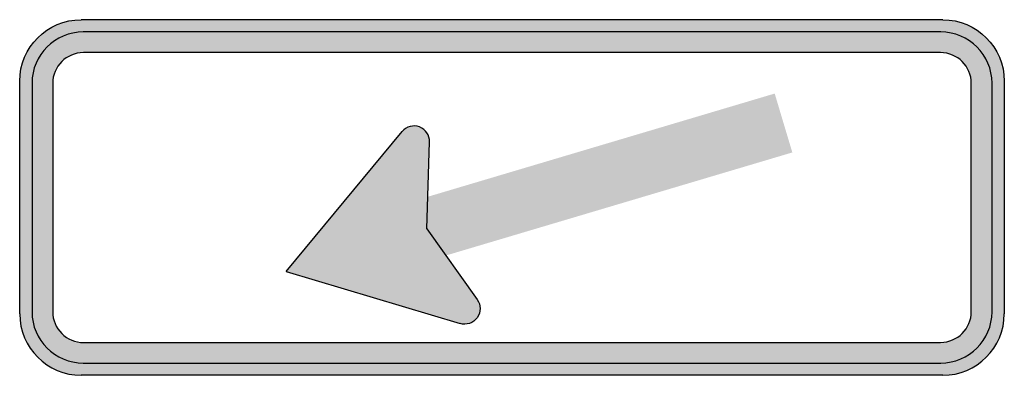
# Model space of a CAD drawing. Header units: inches. Extents: x -0.5 to 0.5, y -0.18 to 0.18.
import ezdxf

# ---------------------------------------------------------------- set-up
doc = ezdxf.new("R2010")
doc.units = ezdxf.units.IN
doc.header["$MEASUREMENT"] = 0

msp = doc.modelspace()

# ---------------------------------------------------------------- hatches: boundary and pattern name
h = msp.add_hatch(color=7)
h.paths.add_polyline_path([(-0.5, -0.1183), (-0.5, 0.1183), (-0.4995, 0.1268), (-0.4978, 0.135), (-0.4952, 0.1427), (-0.4915, 0.1498), (-0.487, 0.1565), (-0.4817, 0.1625), (-0.4757, 0.1678), (-0.469, 0.1723), (-0.4618, 0.1758), (-0.4542, 0.1787), (-0.446, 0.1802), (-0.4375, 0.1808), (0.4375, 0.1808), (0.446, 0.1802), (0.4542, 0.1787), (0.4618, 0.1758), (0.469, 0.1723), (0.4757, 0.1678), (0.4817, 0.1625), (0.487, 0.1565), (0.4915, 0.1498), (0.4952, 0.1427), (0.4978, 0.135), (0.4995, 0.1268), (0.5, 0.1183), (0.5, -0.1183), (0.4995, -0.1268), (0.4978, -0.135), (0.4952, -0.1427), (0.4915, -0.1498), (0.487, -0.1565), (0.4817, -0.1625), (0.4757, -0.1678), (0.469, -0.1723), (0.4618, -0.1758), (0.4542, -0.1787), (0.446, -0.1802), (0.4375, -0.1808), (-0.4375, -0.1808), (-0.446, -0.1802), (-0.4542, -0.1787), (-0.4618, -0.1758), (-0.469, -0.1723), (-0.4757, -0.1678), (-0.4817, -0.1625), (-0.487, -0.1565), (-0.4915, -0.1498), (-0.4952, -0.1427), (-0.4978, -0.135), (-0.4995, -0.1268), (-0.5, -0.1183)])
h.paths.add_polyline_path([(0.4353, -0.1473), (-0.4352, -0.1475), (-0.4393, -0.1472), (-0.4433, -0.1463), (-0.4472, -0.1452), (-0.4508, -0.1433), (-0.4542, -0.141), (-0.4573, -0.1383), (-0.46, -0.1352), (-0.4623, -0.1318), (-0.4642, -0.1282), (-0.4655, -0.1243), (-0.4662, -0.1203), (-0.4665, -0.1162), (-0.4665, 0.116), (-0.4662, 0.1203), (-0.4653, 0.1243), (-0.464, 0.1282), (-0.4622, 0.1318), (-0.46, 0.1352), (-0.4573, 0.1382), (-0.4543, 0.1408), (-0.451, 0.143), (-0.4473, 0.1448), (-0.4435, 0.1462), (-0.4395, 0.147), (-0.4353, 0.1473), (0.4352, 0.1473), (0.4395, 0.147), (0.4435, 0.1462), (0.4473, 0.1448), (0.451, 0.143), (0.4543, 0.1408), (0.4573, 0.1382), (0.46, 0.1352), (0.4622, 0.1318), (0.464, 0.1282), (0.4653, 0.1243), (0.4662, 0.1203), (0.4665, 0.116), (0.4665, -0.116), (0.4662, -0.1203), (0.4653, -0.1243), (0.464, -0.1282), (0.4622, -0.1318), (0.46, -0.1352), (0.4573, -0.1382), (0.4543, -0.1408), (0.451, -0.143), (0.4473, -0.1448), (0.4435, -0.1462), (0.4395, -0.147), (0.4353, -0.1473)], flags=0)
h = msp.add_hatch(color=7)
edge = h.paths.add_edge_path()
edge.add_spline(control_points=[(-0.4354, -0.1683), (-0.4492, -0.1683), (-0.4625, -0.1628), (-0.4722, -0.1531), (-0.482, -0.1433), (-0.4875, -0.13), (-0.4875, -0.1162)], knot_values=[0, 0, 0, 0, 1, 1, 1, 2, 2, 2, 2], degree=3, periodic=0)
edge.add_line((-0.4875, -0.1162), (-0.4875, 0.1162))
edge.add_spline(control_points=[(-0.4875, 0.1162), (-0.4875, 0.145), (-0.4642, 0.1683), (-0.4354, 0.1683)], knot_values=[0, 0, 0, 0, 1, 1, 1, 1], degree=3, periodic=0)
edge.add_line((-0.4354, 0.1683), (0.4354, 0.1683))
edge.add_spline(control_points=[(0.4354, 0.1683), (0.4642, 0.1683), (0.4875, 0.145), (0.4875, 0.1162)], knot_values=[0, 0, 0, 0, 1, 1, 1, 1], degree=3, periodic=0)
edge.add_line((0.4875, 0.1162), (0.4875, -0.1162))
edge.add_spline(control_points=[(0.4875, -0.1162), (0.4875, -0.145), (0.4642, -0.1683), (0.4354, -0.1683)], knot_values=[0, 0, 0, 0, 1, 1, 1, 1], degree=3, periodic=0)
edge.add_line((0.4354, -0.1683), (-0.4354, -0.1683))
edge = h.paths.add_edge_path(flags=0)
edge.add_spline(control_points=[(-0.4352, -0.1475), (-0.4435, -0.1475), (-0.4515, -0.1442), (-0.4573, -0.1383), (-0.4632, -0.1325), (-0.4665, -0.1245), (-0.4665, -0.1162)], knot_values=[0, 0, 0, 0, 1, 1, 1, 2, 2, 2, 2], degree=3, periodic=0)
edge.add_line((-0.4665, -0.1162), (-0.4665, 0.1161))
edge.add_spline(control_points=[(-0.4665, 0.1161), (-0.4665, 0.1333), (-0.4525, 0.1473), (-0.4353, 0.1473)], knot_values=[0, 0, 0, 0, 1, 1, 1, 1], degree=3, periodic=0)
edge.add_line((-0.4353, 0.1473), (0.4352, 0.1473))
edge.add_spline(control_points=[(0.4352, 0.1473), (0.4525, 0.1473), (0.4665, 0.1333), (0.4665, 0.1161)], knot_values=[0, 0, 0, 0, 1, 1, 1, 1], degree=3, periodic=0)
edge.add_line((0.4665, 0.1161), (0.4665, -0.1161))
edge.add_spline(control_points=[(0.4665, -0.1161), (0.4665, -0.1333), (0.4525, -0.1473), (0.4353, -0.1473)], knot_values=[0, 0, 0, 0, 1, 1, 1, 1], degree=3, periodic=0)
edge.add_line((0.4353, -0.1473), (-0.4352, -0.1475))
msp.add_hatch(color=7).paths.add_polyline_path([(-0.1488, -0.0833), (0.2847, 0.0458), (0.2668, 0.1057), (-0.1666, -0.0234), (-0.1488, -0.0833)])
h = msp.add_hatch(color=7)
edge = h.paths.add_edge_path()
edge.add_spline(control_points=[(-0.0838, 0.0565), (-0.0835, 0.0632), (-0.0876, 0.0693), (-0.0939, 0.0717), (-0.1003, 0.0741), (-0.1074, 0.0722), (-0.1117, 0.0671)], knot_values=[0, 0, 0, 0, 1, 1, 1, 2, 2, 2, 2], degree=3, periodic=0)
edge.add_line((-0.1117, 0.0671), (-0.2295, -0.0751))
edge.add_line((-0.2295, -0.0751), (-0.0527, -0.1281))
edge.add_spline(control_points=[(-0.0527, -0.1281), (-0.0463, -0.1301), (-0.0393, -0.1277), (-0.0353, -0.1222), (-0.0314, -0.1167), (-0.0314, -0.1093), (-0.0353, -0.1038)], knot_values=[0, 0, 0, 0, 1, 1, 1, 2, 2, 2, 2], degree=3, periodic=0)
edge.add_line((-0.0353, -0.1038), (-0.0866, -0.0319))
edge.add_line((-0.0866, -0.0319), (-0.0838, 0.0565))

# ---------------------------------------------------------------- linework, layer by layer
at = {"color": 7}
for p, q in [((0.4375, 0.1808), (-0.4375, 0.1808)), ((0.4354, 0.1683), (-0.4354, 0.1683)), ((0.4352, 0.1473), (-0.4353, 0.1473)), ((-0.5, -0.1183), (-0.5, 0.1183)), ((-0.4875, 0.1162), (-0.4875, -0.1162)), ((-0.4665, 0.1161), (-0.4665, -0.1162)), ((0.4665, -0.1161), (0.4665, 0.1161)), ((0.4875, -0.1162), (0.4875, 0.1162)), ((0.5, 0.1183), (0.5, -0.1183)), ((-0.2295, -0.0751), (-0.1117, 0.0671)), ((-0.0866, -0.0319), (-0.0838, 0.0565)), ((-0.0866, -0.0319), (-0.0353, -0.1038)), ((-0.2295, -0.0751), (-0.0527, -0.1281)), ((-0.4352, -0.1475), (0.4353, -0.1473)), ((-0.4354, -0.1683), (0.4354, -0.1683)), ((0.4375, -0.1808), (-0.4375, -0.1808))]:
    msp.add_line(p, q, dxfattribs=at)
for points in [[(-0.5, 0.1183), (-0.5, 0.1528), (-0.472, 0.1808), (-0.4375, 0.1808)], [(0.4375, 0.1808), (0.472, 0.1808), (0.5, 0.1528), (0.5, 0.1183)], [(-0.4354, 0.1683), (-0.4642, 0.1683), (-0.4875, 0.145), (-0.4875, 0.1162)], [(0.4875, 0.1162), (0.4875, 0.145), (0.4642, 0.1683), (0.4354, 0.1683)], [(-0.4353, 0.1473), (-0.4525, 0.1473), (-0.4665, 0.1333), (-0.4665, 0.1161)], [(0.4665, 0.1161), (0.4665, 0.1333), (0.4525, 0.1473), (0.4352, 0.1473)], [(-0.5, -0.1183), (-0.5, -0.1528), (-0.472, -0.1808), (-0.4375, -0.1808)], [(-0.4875, -0.1162), (-0.4875, -0.145), (-0.4642, -0.1683), (-0.4354, -0.1683)], [(0.4353, -0.1473), (0.4525, -0.1473), (0.4665, -0.1333), (0.4665, -0.1161)], [(0.4354, -0.1683), (0.4642, -0.1683), (0.4875, -0.145), (0.4875, -0.1162)], [(0.4375, -0.1808), (0.472, -0.1808), (0.5, -0.1528), (0.5, -0.1183)]]:
    msp.add_open_spline(points, degree=3, dxfattribs=at)
for points in [[(-0.0838, 0.0565), (-0.0835, 0.0632), (-0.0876, 0.0693), (-0.0939, 0.0717), (-0.1003, 0.0741), (-0.1074, 0.0722), (-0.1117, 0.0671)], [(-0.0353, -0.1038), (-0.0314, -0.1093), (-0.0314, -0.1167), (-0.0353, -0.1222), (-0.0393, -0.1277), (-0.0463, -0.1301), (-0.0527, -0.1281)], [(-0.4665, -0.1162), (-0.4665, -0.1245), (-0.4632, -0.1325), (-0.4573, -0.1383), (-0.4515, -0.1442), (-0.4435, -0.1475), (-0.4352, -0.1475)]]:
    msp.add_open_spline(points, degree=3, knots=[0, 0, 0, 0, 1, 1, 1, 2, 2, 2, 2], dxfattribs=at)

doc.saveas('drawing.dxf')
